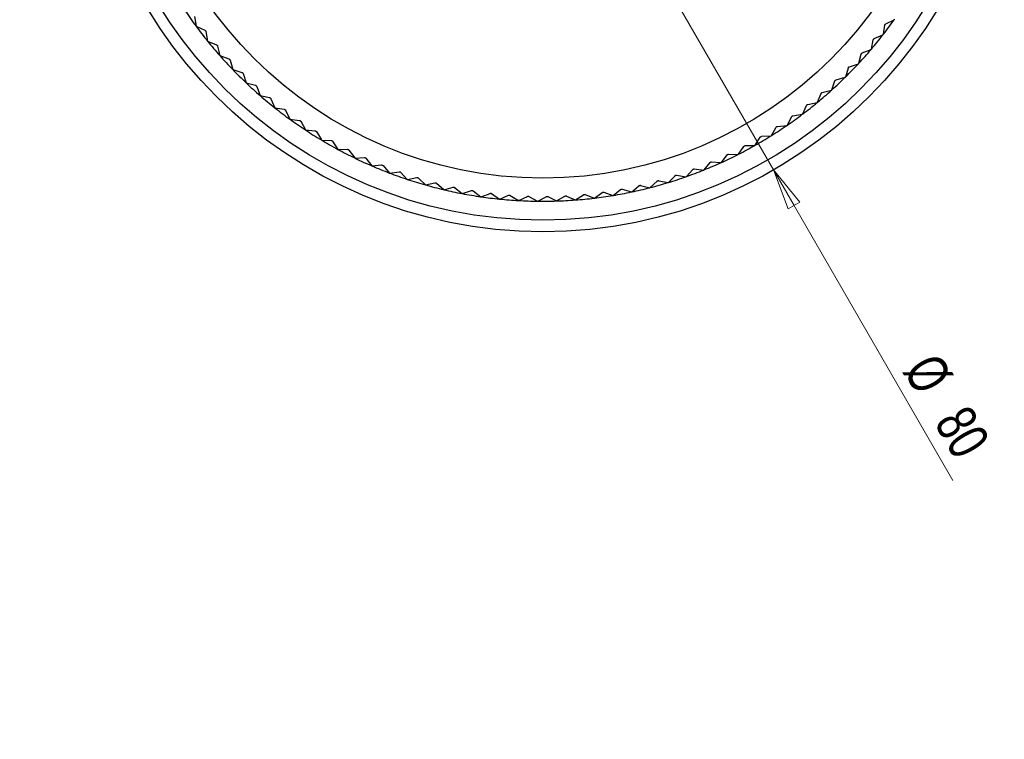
# Model space of a CAD drawing. Header units: millimetres. Extents: x 404 to 1004, y 326 to 593.
# Tile 7 of 14: x 720 to 805, y 326 to 388. Entities that reach past the tile are written whole.
import ezdxf

# ---------------------------------------------------------------- set-up
doc = ezdxf.new("R2010")
doc.units = ezdxf.units.MM
doc.styles.add('SLDTEXTSTYLE0', font='TXT', dxfattribs={"width": 0.75})
doc.dimstyles.new('SLDDIMSTYLE0', dxfattribs={"dimtxt": 3.5, "dimasz": 3.556, "dimexe": 0, "dimexo": 0.0625, "dimgap": 0.875, "dimtad": 1, "dimdec": 0, "dimrnd": 1e-09, "dimzin": 12, "dimdsep": 46, "dimtxsty": 'SLDTEXTSTYLE0', "dimblk1": 'CLOSED', "dimblk2": 'CLOSED', "dimsah": 1, "dimcen": 0.09, "dimadec": 0, "dimazin": 3, "dimtfac": 1, "dimtofl": 0, "dimtmove": 0, "dimatfit": 3, "dimldrblk": 'CLOSED', "dimfxl": 0, "dimfrac": 2, "dimtolj": 1, "dimtzin": 12, "dimarcsym": 0})
doc.dimstyles.new('SLDDIMSTYLE2', dxfattribs={"dimtxt": 3.5, "dimasz": 3.556, "dimexe": 0, "dimexo": 0.0625, "dimgap": 0.875, "dimtad": 1, "dimdec": 0, "dimrnd": 1e-09, "dimzin": 12, "dimdsep": 46, "dimtxsty": 'SLDTEXTSTYLE0', "dimblk1": 'NONE', "dimblk2": 'CLOSED', "dimsah": 1, "dimcen": 0, "dimadec": 0, "dimazin": 3, "dimtfac": 1, "dimtdec": 0, "dimtmove": 0, "dimatfit": 3, "dimldrblk": 'NONE', "dimfxl": 0, "dimfrac": 2, "dimtolj": 1, "dimtzin": 12, "dimarcsym": 0})

# ---------------------------------------------------------------- blocks, each defined once
blk = doc.blocks.new('_Closed')
at = {"color": 0, "linetype": 'ByBlock', "lineweight": -2}
for p, q in [((-1, 0.166667), (0, 0)), ((-1, 0.166667), (-1, -0.166667)), ((0, 0), (-1, -0.166667)), ((0, 0), (-1, 0))]:
    blk.add_line(p, q, dxfattribs=at)
blk = doc.blocks.new('_D')
at = {"color": 7, "linetype": 'Continuous', "lineweight": 0}
for p, q in [((764.341, 449.914), (588.341, 449.914)), ((589.341, 449.914), (589.341, 325.914)), ((644.341, 325.914), (588.341, 325.914))]:
    blk.add_line(p, q, dxfattribs=at)
at = {"color": 7, "linetype": 'Continuous', "lineweight": 18, "xscale": 3.556, "yscale": 3.556}
for p, rotation in [((589.341, 449.914), 90.0000000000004), ((589.341, 325.914), 270.0000000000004)]:
    blk.add_blockref('_Closed', p, dxfattribs=dict(at, rotation=rotation))
at = {"color": 7, "linetype": 'Continuous', "lineweight": 18, "insert": (584.829, 382.152), "char_height": 3.5, "attachment_point": 1, "rotation": 90, "style": 'SLDTEXTSTYLE0'}
blk.add_mtext('124', dxfattribs=at)
blk = doc.blocks.new('_D_3')
at = {"color": 7, "linetype": 'Continuous', "lineweight": 0}
for q in [(745.341, 444.555), (800.884, 348.352)]:
    blk.add_line((785.341, 375.273), q, dxfattribs=at)
at = {"color": 7, "linetype": 'Continuous', "lineweight": 18, "xscale": 3.556, "yscale": 3.556, "rotation": 120.0000000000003}
blk.add_blockref('_Closed', (785.341, 375.273, 9.945), dxfattribs=at)
at = {"color": 7, "linetype": 'Continuous', "lineweight": 18, "char_height": 3.5, "attachment_point": 1, "rotation": 300, "style": 'SLDTEXTSTYLE0'}
for s, insert in [('%%c', (799.564, 359.657)), ('80', (802.249, 355.112))]:
    blk.add_mtext(s, dxfattribs=dict(at, insert=insert))
blk = doc.blocks.new('_None')

msp = doc.modelspace()

# ---------------------------------------------------------------- linework, layer by layer
at = {"color": 7, "linetype": 'Continuous', "lineweight": 25}
for p, q in [((735.169, 388.581), (735.287, 387.737)), ((795.07, 387.939), (795.802, 388.3)), ((735.288, 387.737), (735.287, 387.737)), ((735.288, 387.737), (736.049, 387.387)), ((794.861, 387.032), (794.986, 387.826)), ((736.135, 387.276), (736.291, 386.438)), ((794.075, 386.655), (794.824, 386.984)), ((736.291, 386.438), (737.067, 386.122)), ((736.291, 386.438), (736.291, 386.438)), ((737.158, 386.015), (737.35, 385.185)), ((793.827, 385.757), (793.987, 386.546)), ((737.351, 385.184), (737.35, 385.185)), ((737.351, 385.184), (738.14, 384.902)), ((792.738, 384.528), (792.933, 385.311)), ((793.026, 385.416), (793.789, 385.712)), ((738.235, 384.799), (738.464, 383.979)), ((791.596, 383.349), (791.826, 384.123)), ((791.923, 384.224), (792.699, 384.487)), ((738.465, 383.978), (738.464, 383.979)), ((738.465, 383.978), (739.265, 383.731)), ((739.365, 383.633), (739.629, 382.823)), ((790.768, 383.082), (791.557, 383.31)), ((739.63, 382.822), (739.629, 382.823)), ((739.63, 382.822), (740.441, 382.61)), ((740.545, 382.517), (740.844, 381.72)), ((790.403, 382.221), (790.667, 382.985)), ((740.846, 381.718), (741.664, 381.543)), ((741.772, 381.453), (742.106, 380.671)), ((789.162, 381.146), (789.459, 381.899)), ((789.565, 381.991), (790.364, 382.185)), ((742.108, 380.669), (742.934, 380.53)), ((787.875, 380.127), (788.205, 380.867)), ((788.315, 380.954), (789.122, 381.113)), ((743.046, 380.445), (743.413, 379.679)), ((786.544, 379.166), (786.907, 379.891)), ((787.02, 379.974), (787.835, 380.097)), ((743.416, 379.676), (744.246, 379.573)), ((744.362, 379.494), (744.762, 378.745)), ((785.172, 378.263), (785.567, 378.974)), ((785.684, 379.051), (786.505, 379.139)), ((744.766, 378.742), (745.599, 378.676)), ((745.718, 378.601), (746.151, 377.871)), ((783.762, 377.422), (784.188, 378.115)), ((784.309, 378.188), (785.133, 378.239)), ((746.156, 377.868), (746.991, 377.838)), ((747.113, 377.769), (747.577, 377.059)), ((782.316, 376.644), (782.773, 377.319)), ((782.897, 377.386), (783.724, 377.401)), ((747.583, 377.056), (748.418, 377.063)), ((748.543, 376.999), (749.038, 376.31)), ((749.044, 376.307), (749.877, 376.35)), ((780.837, 375.93), (781.324, 376.585)), ((781.451, 376.646), (782.279, 376.625)), ((750.005, 376.293), (750.529, 375.627)), ((750.537, 375.623), (751.367, 375.703)), ((751.497, 375.651), (752.049, 375.009)), ((779.329, 375.282), (779.845, 375.916)), ((779.974, 375.971), (780.801, 375.914)), ((752.059, 375.006), (752.883, 375.122)), ((753.016, 375.075), (753.595, 374.459)), ((776.233, 374.188), (776.805, 374.775)), ((776.938, 374.819), (777.759, 374.689)), ((777.759, 374.689), (777.793, 374.701)), ((777.793, 374.701), (778.337, 375.312)), ((778.468, 375.362), (779.294, 375.268)), ((753.606, 374.456), (754.424, 374.608)), ((754.558, 374.567), (755.164, 373.977)), ((755.175, 373.974), (755.985, 374.162)), ((756.121, 374.127), (756.752, 373.565)), ((756.765, 373.562), (757.565, 373.785)), ((773.054, 373.369), (773.676, 373.905)), ((773.812, 373.938), (774.621, 373.735)), ((774.653, 373.743), (775.25, 374.306)), ((775.385, 374.344), (776.201, 374.178)), ((776.201, 374.178), (776.233, 374.188)), ((757.702, 373.756), (758.356, 373.223)), ((758.371, 373.22), (759.16, 373.478)), ((759.298, 373.455), (759.974, 372.952)), ((759.991, 372.949), (760.767, 373.241)), ((760.906, 373.225), (761.602, 372.752)), ((761.62, 372.75), (762.382, 373.075)), ((762.522, 373.065), (763.238, 372.623)), ((763.258, 372.622), (764.003, 372.98)), ((764.143, 372.976), (764.877, 372.567)), ((764.899, 372.567), (765.627, 372.957)), ((765.767, 372.959), (766.517, 372.583)), ((766.541, 372.583), (767.25, 373.004)), ((767.39, 373.013), (768.155, 372.67)), ((768.18, 372.672), (768.87, 373.124)), ((769.01, 373.138), (769.788, 372.83)), ((769.814, 372.833), (770.483, 373.314)), ((770.622, 373.334), (771.412, 373.061)), ((771.412, 373.061), (771.44, 373.065)), ((771.44, 373.065), (772.086, 373.574)), ((772.224, 373.601), (773.024, 373.363)), ((773.024, 373.363), (773.054, 373.369)), ((774.621, 373.735), (774.653, 373.743)), ((764.877, 372.567), (764.899, 372.567)), ((766.517, 372.583), (766.541, 372.583)), ((768.155, 372.67), (768.18, 372.672)), ((769.788, 372.83), (769.814, 372.833))]:
    msp.add_line(p, q, dxfattribs=at)
at = {"color": 7, "linetype": 'Continuous', "lineweight": 25, "flags": 128}
for points in [[(740.846, 381.718), (740.845, 381.719), (740.845, 381.719), (740.845, 381.719), (740.845, 381.719), (740.845, 381.719), (740.844, 381.719), (740.844, 381.72), (740.844, 381.72)], [(742.108, 380.669), (742.108, 380.669), (742.108, 380.67), (742.108, 380.67), (742.107, 380.67), (742.107, 380.67), (742.107, 380.67), (742.106, 380.671), (742.106, 380.671)], [(743.416, 379.676), (743.416, 379.677), (743.415, 379.677), (743.415, 379.677), (743.415, 379.677), (743.414, 379.678), (743.414, 379.678), (743.413, 379.678), (743.413, 379.679)], [(744.766, 378.742), (744.766, 378.742), (744.765, 378.743), (744.765, 378.743), (744.764, 378.743), (744.764, 378.744), (744.763, 378.744), (744.763, 378.744), (744.762, 378.745)], [(746.156, 377.868), (746.155, 377.868), (746.155, 377.869), (746.154, 377.869), (746.154, 377.869), (746.153, 377.87), (746.153, 377.87), (746.152, 377.87), (746.151, 377.871)], [(747.583, 377.056), (747.582, 377.056), (747.582, 377.056), (747.581, 377.057), (747.58, 377.057), (747.579, 377.058), (747.579, 377.058), (747.578, 377.058), (747.577, 377.059)], [(749.044, 376.307), (749.043, 376.307), (749.043, 376.308), (749.042, 376.308), (749.041, 376.309), (749.04, 376.309), (749.039, 376.309), (749.038, 376.31), (749.038, 376.31)], [(750.537, 375.623), (750.536, 375.624), (750.535, 375.624), (750.534, 375.624), (750.533, 375.625), (750.532, 375.625), (750.531, 375.626), (750.53, 375.626), (750.529, 375.627)], [(752.059, 375.006), (752.057, 375.006), (752.056, 375.007), (752.055, 375.007), (752.054, 375.007), (752.053, 375.008), (752.052, 375.008), (752.05, 375.009), (752.049, 375.009)], [(753.606, 374.456), (753.604, 374.456), (753.603, 374.456), (753.602, 374.457), (753.6, 374.457), (753.599, 374.458), (753.598, 374.458), (753.596, 374.459), (753.595, 374.459)], [(755.175, 373.974), (755.174, 373.974), (755.172, 373.975), (755.171, 373.975), (755.169, 373.976), (755.168, 373.976), (755.167, 373.977), (755.165, 373.977), (755.164, 373.977)], [(756.765, 373.562), (756.763, 373.562), (756.762, 373.563), (756.76, 373.563), (756.758, 373.564), (756.757, 373.564), (756.755, 373.564), (756.753, 373.565), (756.752, 373.565)], [(758.371, 373.22), (758.369, 373.221), (758.367, 373.221), (758.365, 373.221), (758.364, 373.222), (758.362, 373.222), (758.36, 373.222), (758.358, 373.223), (758.356, 373.223)], [(759.991, 372.949), (759.988, 372.95), (759.986, 372.95), (759.984, 372.95), (759.982, 372.95), (759.98, 372.951), (759.978, 372.951), (759.976, 372.951), (759.974, 372.952)], [(761.62, 372.75), (761.618, 372.75), (761.616, 372.75), (761.614, 372.75), (761.611, 372.751), (761.609, 372.751), (761.607, 372.751), (761.605, 372.751), (761.602, 372.752)], [(763.258, 372.622), (763.255, 372.622), (763.253, 372.622), (763.25, 372.623), (763.248, 372.623), (763.245, 372.623), (763.243, 372.623), (763.24, 372.623), (763.238, 372.623)]]:
    msp.add_lwpolyline(points, dxfattribs=at)
at = {"color": 7, "linetype": 'Continuous', "lineweight": 25}
for radius in [40, 39, 35.35]:
    msp.add_circle((765.341, 409.914), radius, dxfattribs=at)
for start, end in [(213.90569, 216.42371), (322.21945, 324.64209), (324.64209, 324.73797), (216.42411, 218.9418), (319.70088, 322.12631), (322.12631, 322.21945), (218.94259, 221.45982), (319.61052, 319.70088), (221.46113, 223.97777), (317.18225, 319.61052), (314.66357, 317.09471), (317.09471, 317.18225), (223.97973, 226.49565), (312.14483, 314.5789), (314.5789, 314.66357), (226.49838, 229.01345), (229.01708, 231.53118), (309.62605, 312.06306), (312.06306, 312.14483), (231.53583, 234.04883), (307.10723, 309.54721), (309.54721, 309.62605), (304.58836, 307.03133), (307.03133, 307.10723), (234.05463, 236.56641), (302.06945, 304.51542), (304.51542, 304.58836), (236.57348, 239.08391), (299.5505, 301.99948), (301.99948, 302.06945), (239.09237, 241.60134), (297.03151, 299.48351), (299.48351, 299.5505), (241.61129, 244.1187), (294.5125, 296.9675), (296.9675, 297.03151), (244.13026, 246.63598), (246.64925, 249.15318), (291.99345, 294.45145), (294.45145, 294.5125), (249.16828, 251.67031), (286.95529, 289.41923), (289.47438, 291.93536), (291.93536, 291.99345), (251.68734, 254.18737), (254.20642, 256.70436), (284.43617, 286.90304), (256.72552, 259.22127), (259.24464, 261.73812), (261.76378, 264.25489), (276.87874, 279.35419), (279.3979, 281.87053), (281.91704, 284.38681), (264.28293, 266.7716), (266.80209, 269.28825), (269.32125, 271.80482), (271.84042, 274.32134), (274.35958, 276.83779)]:
    msp.add_arc((765.341, 409.914), 37.35, start, end, dxfattribs=at)
for points, knots in [([(794.986, 387.826), (794.989, 387.838), (794.995, 387.863), (795.015, 387.897), (795.041, 387.923), (795.061, 387.934), (795.07, 387.939)], [0, 0, 0, 0, 0.263612, 0.530451, 0.776854, 1, 1, 1, 1]), ([(736.049, 387.387), (736.06, 387.381), (736.082, 387.369), (736.109, 387.34), (736.128, 387.308), (736.133, 387.286), (736.135, 387.276)], [0, 0, 0, 0, 0.263731, 0.530597, 0.777013, 1, 1, 1, 1]), ([(793.987, 386.546), (793.991, 386.558), (793.997, 386.582), (794.019, 386.615), (794.047, 386.64), (794.066, 386.65), (794.075, 386.655)], [0, 0, 0, 0, 0.263551, 0.530399, 0.776806, 1, 1, 1, 1]), ([(737.067, 386.122), (737.078, 386.116), (737.101, 386.105), (737.129, 386.077), (737.149, 386.046), (737.155, 386.025), (737.158, 386.015)], [0, 0, 0, 0, 0.2636783, 0.5305512, 0.776969, 1, 1, 1, 1]), ([(738.14, 384.902), (738.151, 384.897), (738.174, 384.887), (738.204, 384.861), (738.225, 384.83), (738.232, 384.809), (738.235, 384.799)], [0, 0, 0, 0, 0.263619, 0.530499, 0.77692, 1, 1, 1, 1]), ([(792.933, 385.311), (792.937, 385.322), (792.944, 385.346), (792.968, 385.378), (792.996, 385.402), (793.016, 385.412), (793.026, 385.416)], [0, 0, 0, 0, 0.263423, 0.530292, 0.776708, 1, 1, 1, 1]), ([(791.826, 384.123), (791.83, 384.134), (791.838, 384.158), (791.863, 384.189), (791.893, 384.212), (791.913, 384.22), (791.923, 384.224)], [0, 0, 0, 0, 0.263499, 0.530354, 0.776764, 1, 1, 1, 1]), ([(739.265, 383.731), (739.277, 383.727), (739.3, 383.718), (739.331, 383.693), (739.353, 383.663), (739.361, 383.642), (739.365, 383.633)], [0, 0, 0, 0, 0.263552, 0.530441, 0.776866, 1, 1, 1, 1]), ([(740.441, 382.61), (740.452, 382.607), (740.476, 382.599), (740.508, 382.575), (740.532, 382.546), (740.541, 382.526), (740.545, 382.517)], [0, 0, 0, 0, 0.263476, 0.5303756, 0.7768049, 1, 1, 1, 1]), ([(790.667, 382.985), (790.672, 382.996), (790.681, 383.019), (790.707, 383.049), (790.738, 383.071), (790.759, 383.078), (790.768, 383.082)], [0, 0, 0, 0, 0.263565, 0.530408, 0.776814, 1, 1, 1, 1]), ([(741.664, 381.543), (741.676, 381.539), (741.7, 381.532), (741.733, 381.51), (741.758, 381.482), (741.768, 381.463), (741.772, 381.453)], [0, 0, 0, 0, 0.263564, 0.530446, 0.776868, 1, 1, 1, 1]), ([(789.459, 381.899), (789.465, 381.91), (789.475, 381.933), (789.503, 381.961), (789.534, 381.982), (789.555, 381.988), (789.565, 381.991)], [0, 0, 0, 0, 0.263624, 0.530456, 0.776857, 1, 1, 1, 1]), ([(788.205, 380.867), (788.211, 380.878), (788.223, 380.9), (788.251, 380.928), (788.284, 380.946), (788.305, 380.952), (788.315, 380.954)], [0, 0, 0, 0, 0.263675, 0.530499, 0.776895, 1, 1, 1, 1]), ([(742.934, 380.53), (742.946, 380.527), (742.97, 380.521), (743.004, 380.5), (743.03, 380.474), (743.041, 380.454), (743.046, 380.445)], [0, 0, 0, 0, 0.263625, 0.530494, 0.77691, 1, 1, 1, 1]), ([(786.907, 379.891), (786.913, 379.902), (786.926, 379.923), (786.956, 379.95), (786.989, 379.967), (787.01, 379.972), (787.02, 379.974)], [0, 0, 0, 0, 0.263721, 0.530536, 0.776929, 1, 1, 1, 1]), ([(744.246, 379.573), (744.258, 379.571), (744.283, 379.566), (744.317, 379.547), (744.345, 379.521), (744.356, 379.503), (744.362, 379.494)], [0, 0, 0, 0, 0.263678, 0.530536, 0.776947, 1, 1, 1, 1]), ([(785.567, 378.974), (785.574, 378.984), (785.588, 379.005), (785.619, 379.03), (785.652, 379.046), (785.674, 379.049), (785.684, 379.051)], [0, 0, 0, 0, 0.263761, 0.530569, 0.77696, 1, 1, 1, 1]), ([(745.599, 378.676), (745.612, 378.674), (745.636, 378.67), (745.672, 378.652), (745.7, 378.628), (745.713, 378.61), (745.718, 378.601)], [0, 0, 0, 0, 0.263725, 0.530572, 0.776979, 1, 1, 1, 1]), ([(784.188, 378.115), (784.196, 378.125), (784.21, 378.146), (784.242, 378.169), (784.277, 378.184), (784.298, 378.186), (784.309, 378.188)], [0, 0, 0, 0, 0.263797, 0.530599, 0.776986, 1, 1, 1, 1]), ([(746.991, 377.838), (747.003, 377.837), (747.028, 377.834), (747.064, 377.818), (747.094, 377.795), (747.107, 377.778), (747.113, 377.769)], [0, 0, 0, 0, 0.263766, 0.530604, 0.777007, 1, 1, 1, 1]), ([(782.773, 377.319), (782.781, 377.328), (782.796, 377.348), (782.829, 377.37), (782.864, 377.383), (782.886, 377.385), (782.897, 377.386)], [0, 0, 0, 0, 0.263828, 0.530625, 0.77701, 1, 1, 1, 1]), ([(748.418, 377.063), (748.43, 377.062), (748.455, 377.06), (748.492, 377.046), (748.523, 377.024), (748.536, 377.007), (748.543, 376.999)], [0, 0, 0, 0, 0.2638025, 0.5306316, 0.7770306, 1, 1, 1, 1]), ([(749.877, 376.35), (749.89, 376.35), (749.915, 376.35), (749.952, 376.337), (749.984, 376.317), (749.998, 376.3), (750.005, 376.293)], [0, 0, 0, 0, 0.263834, 0.530656, 0.777051, 1, 1, 1, 1]), ([(781.324, 376.585), (781.333, 376.594), (781.349, 376.613), (781.383, 376.634), (781.418, 376.645), (781.44, 376.646), (781.451, 376.646)], [0, 0, 0, 0, 0.263856, 0.530648, 0.777031, 1, 1, 1, 1]), ([(751.367, 375.703), (751.379, 375.704), (751.404, 375.704), (751.442, 375.693), (751.475, 375.674), (751.49, 375.658), (751.497, 375.651)], [0, 0, 0, 0, 0.263862, 0.530676, 0.777069, 1, 1, 1, 1]), ([(779.845, 375.916), (779.853, 375.925), (779.87, 375.943), (779.905, 375.962), (779.941, 375.972), (779.963, 375.971), (779.974, 375.971)], [0, 0, 0, 0, 0.26388, 0.530668, 0.77705, 1, 1, 1, 1]), ([(752.883, 375.122), (752.896, 375.123), (752.92, 375.125), (752.959, 375.115), (752.992, 375.098), (753.008, 375.083), (753.016, 375.075)], [0, 0, 0, 0, 0.263886, 0.530694, 0.777084, 1, 1, 1, 1]), ([(776.805, 374.775), (776.814, 374.783), (776.832, 374.8), (776.869, 374.816), (776.905, 374.822), (776.927, 374.82), (776.938, 374.819)], [0, 0, 0, 0, 0.263919, 0.530701, 0.77708, 1, 1, 1, 1]), ([(778.337, 375.312), (778.346, 375.32), (778.364, 375.338), (778.4, 375.355), (778.436, 375.364), (778.458, 375.362), (778.468, 375.362)], [0, 0, 0, 0, 0.263901, 0.530686, 0.777066, 1, 1, 1, 1]), ([(754.424, 374.608), (754.436, 374.609), (754.461, 374.612), (754.5, 374.604), (754.534, 374.588), (754.55, 374.574), (754.558, 374.567)], [0, 0, 0, 0, 0.263906, 0.530709, 0.777097, 1, 1, 1, 1]), ([(755.985, 374.162), (755.998, 374.164), (756.022, 374.168), (756.062, 374.162), (756.096, 374.147), (756.113, 374.134), (756.121, 374.127)], [0, 0, 0, 0, 0.263924, 0.530722, 0.777107, 1, 1, 1, 1]), ([(757.565, 373.785), (757.577, 373.788), (757.602, 373.793), (757.641, 373.788), (757.676, 373.775), (757.694, 373.762), (757.702, 373.756)], [0, 0, 0, 0, 0.263938, 0.530732, 0.777116, 1, 1, 1, 1]), ([(773.676, 373.905), (773.686, 373.913), (773.706, 373.928), (773.743, 373.94), (773.781, 373.944), (773.802, 373.94), (773.812, 373.938)], [0, 0, 0, 0, 0.2639464, 0.5307255, 0.777103, 1, 1, 1, 1]), ([(775.25, 374.306), (775.259, 374.313), (775.279, 374.329), (775.316, 374.344), (775.353, 374.349), (775.374, 374.345), (775.385, 374.344)], [0, 0, 0, 0, 0.263934, 0.530714, 0.777093, 1, 1, 1, 1]), ([(759.16, 373.478), (759.172, 373.481), (759.196, 373.487), (759.236, 373.484), (759.271, 373.473), (759.29, 373.461), (759.298, 373.455)], [0, 0, 0, 0, 0.2639501, 0.5307399, 0.777122, 1, 1, 1, 1]), ([(760.767, 373.241), (760.778, 373.245), (760.802, 373.252), (760.842, 373.251), (760.878, 373.241), (760.897, 373.23), (760.906, 373.225)], [0, 0, 0, 0, 0.2639593, 0.5307458, 0.7771266, 1, 1, 1, 1]), ([(762.382, 373.075), (762.394, 373.079), (762.417, 373.087), (762.457, 373.088), (762.493, 373.08), (762.513, 373.07), (762.522, 373.065)], [0, 0, 0, 0, 0.263966, 0.53075, 0.777129, 1, 1, 1, 1]), ([(764.003, 372.98), (764.015, 372.985), (764.038, 372.994), (764.078, 372.997), (764.114, 372.99), (764.134, 372.981), (764.143, 372.976)], [0, 0, 0, 0, 0.26397, 0.530752, 0.77713, 1, 1, 1, 1]), ([(765.627, 372.957), (765.638, 372.962), (765.661, 372.972), (765.701, 372.976), (765.738, 372.971), (765.758, 372.963), (765.767, 372.959)], [0, 0, 0, 0, 0.263972, 0.530752, 0.77713, 1, 1, 1, 1]), ([(767.25, 373.004), (767.261, 373.01), (767.284, 373.021), (767.323, 373.027), (767.36, 373.024), (767.381, 373.016), (767.39, 373.013)], [0, 0, 0, 0, 0.263972, 0.53075, 0.777128, 1, 1, 1, 1]), ([(768.87, 373.124), (768.881, 373.13), (768.903, 373.142), (768.942, 373.149), (768.979, 373.148), (769, 373.141), (769.01, 373.138)], [0, 0, 0, 0, 0.263969, 0.530747, 0.777124, 1, 1, 1, 1]), ([(770.483, 373.314), (770.493, 373.32), (770.515, 373.333), (770.553, 373.343), (770.591, 373.343), (770.612, 373.337), (770.622, 373.334)], [0, 0, 0, 0, 0.263964, 0.530742, 0.777119, 1, 1, 1, 1]), ([(772.086, 373.574), (772.096, 373.581), (772.117, 373.595), (772.155, 373.606), (772.192, 373.608), (772.214, 373.603), (772.224, 373.601)], [0, 0, 0, 0, 0.263956, 0.530735, 0.777112, 1, 1, 1, 1])]:
    msp.add_open_spline(points, degree=3, knots=knots, dxfattribs=at)

# ---------------------------------------------------------------- dimensions: what is measured, and where the dimension line sits
at = {"color": 7, "linetype": 'Continuous', "lineweight": 18}
dim = msp.add_linear_dim(base=(589.341, 325.914), p1=(765.341, 449.914), p2=(645.341, 325.914), angle=90, dimstyle='SLDDIMSTYLE0', dxfattribs=at)
dim.commit()
dim.dimension.update_dxf_attribs({"geometry": '_D', "text_midpoint": (589.341, 386.031), "dimtype": 160})
dim = msp.add_diameter_dim_2p(p1=(745.341, 444.555), p2=(785.341, 375.273), dimstyle='SLDDIMSTYLE2', dxfattribs=at)
dim.commit()
dim.dimension.update_dxf_attribs({"geometry": '_D_3', "text_midpoint": (798.301, 352.825), "dimtype": 163})

doc.saveas('drawing.dxf')
